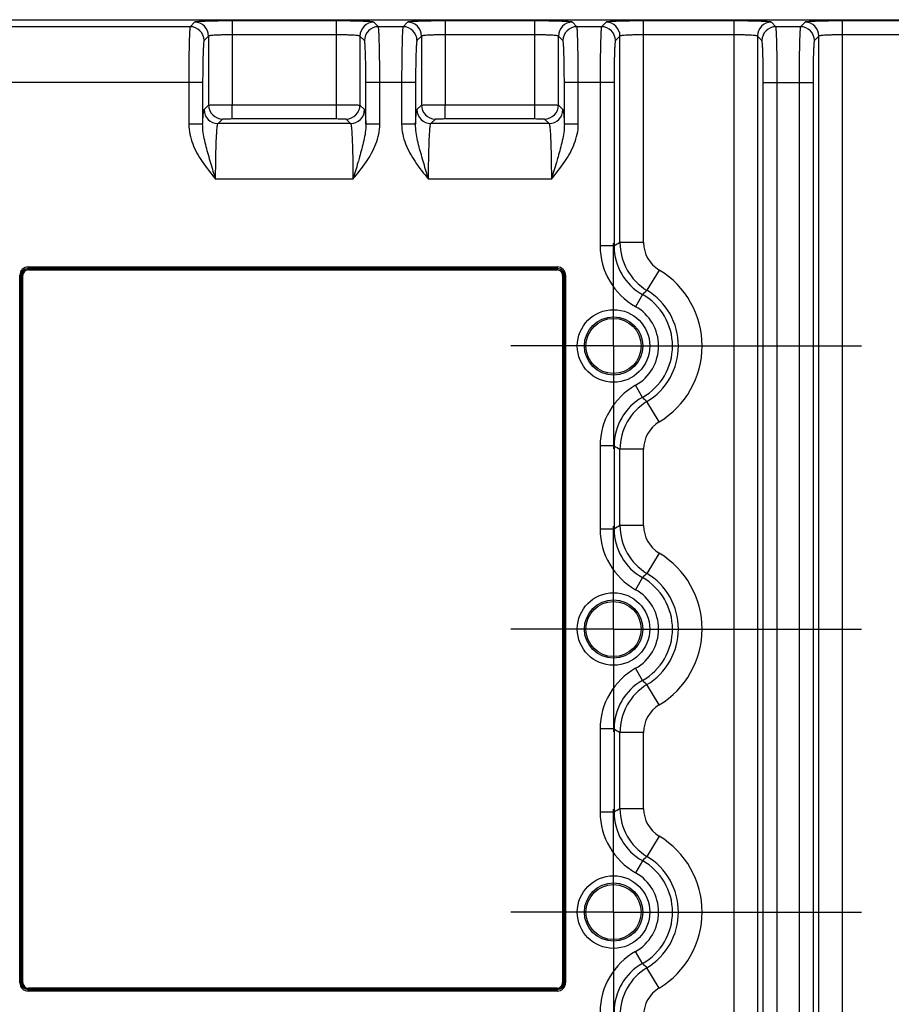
# Model space of a CAD drawing. Header units: inches. Extents: x 0 to 34, y 0 to 22.
# Tile 54 of 111: x 14.9 to 17.3, y 4.1 to 6.9. Entities that reach past the tile are written whole.
import ezdxf

# ---------------------------------------------------------------- set-up
doc = ezdxf.new("R2010")
doc.units = ezdxf.units.IN
doc.header["$LTSCALE"] = 1.87
doc.header["$MEASUREMENT"] = 0
doc.linetypes.add('CENTER', pattern=[0.6, 0.375, -0.075, 0.075, -0.075])
doc.layers.get('0').update_dxf_attribs({"linetype": 'CONTINUOUS'})
doc.layers.add('02___PRT_ALL_AXES', color=7, linetype='CONTINUOUS')
doc.layers.add('DIMENSIONS', color=7, linetype='CONTINUOUS')
doc.styles.get("Standard").update_dxf_attribs({"font": 'txt', "width": 0.8})
doc.dimstyles.new('DIMSTYLE_1', dxfattribs={"dimtxt": 0.125, "dimasz": 0.18, "dimexe": 0.125, "dimexo": 0.0625, "dimgap": 0.0625, "dimtad": 0, "dimtih": 1, "dimtoh": 1, "dimzin": 4, "dimdsep": 46, "dimtxsty": 'STANDARD', "dimblk": '_FILLED', "dimblk1": '_FILLED', "dimblk2": '_FILLED', "dimcen": 0.09, "dimadec": 0, "dimazin": 0, "dimtp": 0.01, "dimtm": 0.01, "dimtfac": 1, "dimtofl": 0, "dimtmove": 0, "dimatfit": 3, "dimldrblk": '_FILLED', "dimfxl": 1, "dimtolj": 1, "dimtzin": 4, "dimarcsym": 0})

# ---------------------------------------------------------------- blocks, each defined once
blk = doc.blocks.new('_FILLED')
at = {"color": 0, "linetype": 'BYBLOCK'}
blk.add_solid([(0, 0), (-1, 0.174), (-1, -0.174)], dxfattribs=at)
blk = doc.blocks.new('*D16')
at = {"layer": 'DIMENSIONS', "color": 2, "linetype": 'CONTINUOUS'}
for p, q in [((13.6487, 4.9202), (13.6487, 1.0342)), ((22.2897, 3.4467), (22.2897, 1.0342)), ((13.6487, 1.1592), (17.2942, 1.1592)), ((22.2897, 1.1592), (18.6442, 1.1592))]:
    blk.add_line(p, q, dxfattribs=at)
at = {"layer": 'DIMENSIONS', "color": 2, "linetype": 'CONTINUOUS', "xscale": 0.18, "yscale": 0.18, "zscale": 0.18, "rotation": 180}
blk.add_blockref('_FILLED', (13.6487, 1.1592), dxfattribs=at)
at = {"layer": 'DIMENSIONS', "color": 2, "linetype": 'CONTINUOUS', "xscale": 0.18, "yscale": 0.18, "zscale": 0.18}
blk.add_blockref('_FILLED', (22.2897, 1.1592), dxfattribs=at)
at = {"layer": 'DIMENSIONS', "color": 2, "linetype": 'CONTINUOUS', "insert": (17.9692, 1.2217), "char_height": 0.125, "width": 1.225, "attachment_point": 2, "line_spacing_factor": 0.9}
blk.add_mtext('8.64{\\Ftxt.shx;\\W1.000000;\\H0.125000; }[219.5]', dxfattribs=at)

msp = doc.modelspace()

# ---------------------------------------------------------------- linework, layer by layer
at = {"color": 7, "linetype": 'CONTINUOUS'}
for p, q in [((14.8066, 6.8658), (22.1795, 6.8658)), ((15.3631, 6.846), (14.8066, 6.846)), ((15.3758, 6.8587), (15.3631, 6.846)), ((15.482, 6.8623), (15.482, 6.6254)), ((15.7762, 6.8623), (15.482, 6.8623)), ((15.7762, 6.8623), (15.7762, 6.5861)), ((15.8952, 6.846), (15.8824, 6.8587)), ((15.9649, 6.846), (15.8952, 6.846)), ((15.9776, 6.8587), (15.9649, 6.846)), ((16.0839, 6.8623), (16.0838, 6.6254)), ((16.3372, 6.8623), (16.0839, 6.8623)), ((16.3372, 6.823), (16.3372, 6.8623)), ((16.4562, 6.846), (16.4434, 6.8587)), ((16.5259, 6.846), (16.4562, 6.846)), ((16.5386, 6.8587), (16.5259, 6.846)), ((16.6449, 6.2359), (16.6449, 6.8623)), ((16.8996, 6.8623), (16.6449, 6.8623)), ((16.8996, 6.8623), (16.8996, 3.4251)), ((17.0186, 6.846), (17.0059, 6.8587)), ((17.0883, 6.846), (17.0186, 6.846)), ((17.1011, 6.8587), (17.0883, 6.846)), ((17.2073, 3.4251), (17.2073, 6.8623)), ((17.9232, 6.8623), (17.2073, 6.8623)), ((15.4152, 6.8194), (15.4024, 6.8067)), ((15.4152, 6.8194), (15.4152, 6.6245)), ((15.7762, 6.823), (15.482, 6.823)), ((15.8431, 6.8194), (15.8431, 6.6245)), ((15.8558, 6.8067), (15.8431, 6.8194)), ((16.017, 6.8194), (16.0042, 6.8067)), ((16.017, 6.8194), (16.017, 6.6245)), ((16.3372, 6.823), (16.0838, 6.823)), ((16.3372, 6.6254), (16.3372, 6.823)), ((16.4041, 6.6245), (16.4041, 6.8194)), ((16.4168, 6.8067), (16.4041, 6.8194)), ((16.578, 6.8194), (16.5652, 6.8067)), ((16.578, 6.2359), (16.578, 6.8194)), ((16.8996, 6.823), (16.6449, 6.823)), ((16.9665, 6.8194), (16.9665, 3.468)), ((16.9792, 6.8067), (16.9665, 6.8194)), ((17.1404, 6.8194), (17.1277, 6.8067)), ((17.1404, 3.468), (17.1404, 6.8194)), ((17.9232, 6.823), (17.2073, 6.823)), ((15.3984, 6.6886), (14.8066, 6.6886)), ((15.3591, 6.6886), (15.3591, 6.5704)), ((15.3984, 6.6886), (15.3984, 6.5704)), ((15.8598, 6.5704), (15.8598, 6.6886)), ((16.0002, 6.6886), (15.8598, 6.6886)), ((15.8991, 6.5704), (15.8991, 6.6886)), ((15.9609, 6.6886), (15.9609, 6.5704)), ((16.0002, 6.6886), (16.0002, 6.5704)), ((16.4208, 6.5704), (16.4208, 6.6886)), ((16.5613, 6.6886), (16.4208, 6.6886)), ((16.4602, 6.5704), (16.4602, 6.6886)), ((16.5219, 6.6886), (16.5219, 6.2263)), ((16.5613, 6.6886), (16.5613, 6.2263)), ((16.9832, 3.5988), (16.9832, 6.6886)), ((16.9832, 6.6886), (17.1237, 6.6886)), ((17.0226, 3.5988), (17.0226, 6.6886)), ((17.0843, 6.6886), (17.0843, 3.5988)), ((17.1237, 6.6886), (17.1237, 3.5988)), ((15.4024, 6.6117), (15.4152, 6.6245)), ((15.482, 6.5861), (15.482, 6.6254)), ((15.482, 6.6254), (15.7762, 6.6254)), ((15.8431, 6.6245), (15.8558, 6.6117)), ((16.0042, 6.6117), (16.017, 6.6245)), ((16.0838, 6.6254), (16.3372, 6.6254)), ((16.0839, 6.5861), (16.0839, 6.6254)), ((16.3372, 6.5861), (16.3372, 6.6254)), ((16.4041, 6.6245), (16.4168, 6.6117)), ((15.3984, 6.5704), (15.3591, 6.5704)), ((15.4418, 6.5724), (15.4545, 6.5851)), ((15.8165, 6.5724), (15.4418, 6.5724)), ((15.482, 6.5861), (15.7762, 6.5861)), ((15.8037, 6.5851), (15.8165, 6.5724)), ((15.8991, 6.5704), (15.8598, 6.5704)), ((16.0002, 6.5704), (15.9609, 6.5704)), ((16.0436, 6.5724), (16.0563, 6.5851)), ((16.3775, 6.5724), (16.0436, 6.5724)), ((16.0839, 6.5861), (16.3372, 6.5861)), ((16.3647, 6.5851), (16.3775, 6.5724)), ((16.4602, 6.5704), (16.4208, 6.5704)), ((15.8231, 6.415), (15.4351, 6.415)), ((16.3841, 6.415), (16.0369, 6.415)), ((16.6449, 6.2359), (16.578, 6.2359)), ((16.5613, 6.2263), (16.5219, 6.2263)), ((14.9052, 6.1631), (14.9052, 6.167)), ((14.9052, 6.167), (16.4008, 6.167)), ((14.9052, 6.1631), (14.9058, 6.1625)), ((14.9052, 6.1631), (16.4008, 6.1631)), ((14.9058, 6.1586), (14.9058, 6.1625)), ((14.9058, 6.1625), (16.4002, 6.1625)), ((14.9058, 6.1586), (16.4002, 6.1586)), ((16.4008, 6.1631), (16.4002, 6.1625)), ((16.4002, 6.1625), (16.4002, 6.1586)), ((16.4008, 6.167), (16.4008, 6.1631)), ((16.6888, 6.1583), (16.6544, 6.101)), ((14.8817, 4.144), (14.8817, 6.1435)), ((14.8817, 6.1435), (14.8856, 6.1435)), ((14.8856, 4.144), (14.8856, 6.1435)), ((14.8856, 6.1435), (14.8862, 6.1429)), ((14.8862, 4.1445), (14.8862, 6.1429)), ((14.8862, 6.1429), (14.8901, 6.1429)), ((14.8901, 4.1445), (14.8901, 6.1429)), ((16.4159, 6.1429), (16.4159, 4.1445)), ((16.4159, 6.1429), (16.4198, 6.1429)), ((16.4204, 6.1435), (16.4198, 6.1429)), ((16.4198, 6.1429), (16.4198, 4.1445)), ((16.4204, 6.1435), (16.4204, 4.144)), ((16.4204, 6.1435), (16.4243, 6.1435)), ((16.4243, 6.1435), (16.4243, 4.144)), ((16.6416, 6.089), (16.6223, 6.0547)), ((16.6416, 5.7984), (16.6223, 5.8327)), ((16.6888, 5.7291), (16.6544, 5.7865)), ((16.5219, 5.6612), (16.5219, 5.4263)), ((16.5613, 5.6612), (16.5219, 5.6612)), ((16.5613, 5.6612), (16.5613, 5.4263)), ((16.578, 5.4359), (16.578, 5.6516)), ((16.6449, 5.6516), (16.578, 5.6516)), ((16.6449, 5.4359), (16.6449, 5.6516)), ((16.6449, 5.4359), (16.578, 5.4359)), ((16.5613, 5.4263), (16.5219, 5.4263)), ((16.6888, 5.3583), (16.6544, 5.301)), ((16.6416, 5.289), (16.6223, 5.2547)), ((16.6416, 4.9984), (16.6223, 5.0327)), ((16.6888, 4.9291), (16.6544, 4.9865)), ((16.5219, 4.8612), (16.5219, 4.6263)), ((16.5613, 4.8612), (16.5219, 4.8612)), ((16.5613, 4.8612), (16.5613, 4.6263)), ((16.578, 4.6359), (16.578, 4.8516)), ((16.6449, 4.8516), (16.578, 4.8516)), ((16.6449, 4.6359), (16.6449, 4.8516)), ((16.5613, 4.6263), (16.5219, 4.6263)), ((16.6449, 4.6359), (16.578, 4.6359)), ((16.6888, 4.5583), (16.6544, 4.501)), ((16.6416, 4.489), (16.6223, 4.4547)), ((16.6416, 4.1984), (16.6223, 4.2327)), ((16.6888, 4.1291), (16.6544, 4.1865)), ((14.8856, 4.144), (14.8817, 4.144)), ((14.8856, 4.144), (14.8862, 4.1445)), ((14.8901, 4.1445), (14.8862, 4.1445)), ((14.9052, 4.1243), (14.9058, 4.1249)), ((14.9052, 4.1204), (14.9052, 4.1243)), ((16.4008, 4.1243), (14.9052, 4.1243)), ((16.4008, 4.1204), (14.9052, 4.1204)), ((14.9058, 4.1249), (14.9058, 4.1288)), ((16.4002, 4.1288), (14.9058, 4.1288)), ((16.4002, 4.1249), (14.9058, 4.1249)), ((16.4002, 4.1288), (16.4002, 4.1249)), ((16.4008, 4.1243), (16.4002, 4.1249)), ((16.4008, 4.1243), (16.4008, 4.1204)), ((16.4198, 4.1445), (16.4159, 4.1445)), ((16.4204, 4.144), (16.4198, 4.1445)), ((16.4243, 4.144), (16.4204, 4.144))]:
    msp.add_line(p, q, dxfattribs=at)
for centre, radius in [((16.5599, 5.9437), 0.1025), ((16.5599, 5.9437), 0.0824), ((16.5599, 5.9437), 0.0779), ((16.5599, 5.1437), 0.1025), ((16.5599, 5.1437), 0.0824), ((16.5599, 5.1437), 0.0779), ((16.5599, 4.3437), 0.1025), ((16.5599, 4.3437), 0.0824), ((16.5599, 4.3437), 0.0779)]:
    msp.add_circle(centre, radius, dxfattribs=at)
for centre, radius, start, end in [((15.363, 6.8066), 0.0394, 0.0842, 89.9158), ((15.3757, 6.8193), 0.0394, 0.0842, 89.9158), ((15.8825, 6.8193), 0.0394, 90.0842, 179.9158), ((15.8952, 6.8066), 0.0394, 90.0842, 179.9158), ((15.9648, 6.8066), 0.0394, 0.0842, 89.9158), ((15.9776, 6.8193), 0.0394, 0.0842, 89.9158), ((16.4435, 6.8193), 0.0394, 90.0842, 179.9158), ((16.4562, 6.8066), 0.0394, 90.0842, 179.9158), ((16.5258, 6.8066), 0.0394, 0.0842, 89.9158), ((16.5386, 6.8193), 0.0394, 0.0842, 89.9158), ((17.0059, 6.8193), 0.0394, 90.0842, 179.9158), ((17.0187, 6.8066), 0.0394, 90.0842, 179.9158), ((17.0883, 6.8066), 0.0394, 0.0842, 89.9158), ((17.101, 6.8193), 0.0394, 0.0842, 89.9158), ((15.4546, 6.6245), 0.0394, 180.0842, 269.9158), ((15.8037, 6.6245), 0.0394, 270.0842, 359.9158), ((16.0564, 6.6245), 0.0394, 180.0842, 269.9158), ((16.3647, 6.6245), 0.0394, 270.0842, 359.9158), ((15.4418, 6.6118), 0.0394, 180.0842, 269.9158), ((15.8164, 6.6118), 0.0394, 270.0842, 359.9158), ((16.0436, 6.6118), 0.0394, 180.0842, 269.9158), ((16.3774, 6.6118), 0.0394, 270.0842, 359.9158), ((17.2343, 5.0761), 1.3326, 119.5031, 120.3327), ((16.7355, 6.2359), 0.1575, 180.0183, 238.9983), ((16.7354, 6.2359), 0.0905, 180, 239.0165), ((16.7187, 6.2263), 0.1967, 179.9997, 240.6762), ((16.7186, 6.2262), 0.1573, 179.9871, 240.6921), ((14.9058, 6.1429), 0.0196, 90.0329, 179.9671), ((16.4002, 6.1429), 0.0196, 0.0329, 89.9671), ((16.5599, 5.9437), 0.2503, 300.9834, 59.0166), ((17.0177, 5.6986), 0.5421, 132.0884, 133.9348), ((16.5599, 5.9437), 0.1834, 300.9834, 59.0166), ((16.5599, 5.9437), 0.1667, 299.3272, 60.6726), ((16.5599, 5.9437), 0.1273, 299.3242, 60.6758), ((16.7187, 5.6612), 0.1967, 119.3238, 180.0003), ((16.7186, 5.6612), 0.1573, 119.3081, 180.0129), ((17.0177, 6.1888), 0.5421, 226.067, 227.9135), ((16.7355, 5.6515), 0.1575, 121.0017, 179.9817), ((16.7354, 5.6516), 0.0905, 120.9835, 180), ((17.2343, 6.8114), 1.3326, 239.6673, 240.4969), ((17.2343, 4.2761), 1.3326, 119.5031, 120.3327), ((16.7355, 5.4359), 0.1575, 180.0183, 238.9983), ((16.7354, 5.4359), 0.0905, 180, 239.0165), ((16.7187, 5.4263), 0.1967, 179.9997, 240.6762), ((16.7186, 5.4262), 0.1573, 179.9871, 240.6921), ((16.5599, 5.1437), 0.2503, 300.9834, 59.0166), ((17.0177, 4.8986), 0.5421, 132.0883, 133.9347), ((16.5599, 5.1437), 0.1667, 299.3272, 60.6726), ((16.5599, 5.1437), 0.1834, 300.9834, 59.0166), ((16.5599, 5.1437), 0.1273, 299.3242, 60.6758), ((16.7187, 4.8612), 0.1967, 119.3238, 180.0003), ((16.7186, 4.8612), 0.1573, 119.3081, 180.0129), ((16.7355, 4.8515), 0.1575, 121.0017, 179.9817), ((17.0177, 5.3888), 0.5421, 226.0669, 227.9133), ((16.7354, 4.8516), 0.0905, 120.9835, 180), ((17.2343, 6.0114), 1.3326, 239.6673, 240.4969), ((16.7187, 4.6263), 0.1967, 179.9997, 240.6762), ((17.2343, 3.4761), 1.3326, 119.5031, 120.3327), ((16.7186, 4.6262), 0.1573, 179.9871, 240.6921), ((16.7355, 4.6359), 0.1575, 180.0183, 238.9983), ((16.7354, 4.6359), 0.0905, 180, 239.0165), ((16.5599, 4.3437), 0.2503, 300.9834, 59.0166), ((17.0177, 4.0986), 0.5421, 132.0883, 133.9347), ((16.5599, 4.3437), 0.1667, 299.3272, 60.6726), ((16.5599, 4.3437), 0.1834, 300.9834, 59.0166), ((16.5599, 4.3437), 0.1273, 299.3242, 60.6758), ((16.7187, 4.0612), 0.1967, 119.3238, 180.0003), ((16.7186, 4.0612), 0.1573, 119.3081, 180.0129), ((16.7355, 4.0515), 0.1575, 121.0017, 179.9817), ((17.0177, 4.5888), 0.5421, 226.0669, 227.9133), ((14.9058, 4.1445), 0.0196, 180.0329, 269.9671), ((16.4002, 4.1445), 0.0196, 270.0329, 359.9671), ((16.7354, 4.0516), 0.0905, 120.9835, 180)]:
    msp.add_arc(centre, radius, start, end, dxfattribs=at)
for points, knots in [([(15.3631, 6.846), (15.3628, 6.8457), (15.3626, 6.8443), (15.3622, 6.8416), (15.3619, 6.8375), (15.3615, 6.8321), (15.3611, 6.8253), (15.3607, 6.8138), (15.3602, 6.7967), (15.3597, 6.7733), (15.3593, 6.7469), (15.3591, 6.7183), (15.3591, 6.6986), (15.3591, 6.6886)], [0, 0, 0, 0, 0.008329, 0.025568, 0.051713, 0.086547, 0.129768, 0.180991, 0.305481, 0.455478, 0.625459, 0.809245, 1, 1, 1, 1]), ([(15.482, 6.8623), (15.4688, 6.8623), (15.4495, 6.8622), (15.4248, 6.8618), (15.4091, 6.8613), (15.396, 6.8608), (15.387, 6.8603), (15.3815, 6.8598), (15.3788, 6.8595), (15.377, 6.8592), (15.376, 6.859), (15.3758, 6.8587)], [0, 0, 0, 0, 0.374316, 0.544169, 0.694089, 0.818514, 0.91294, 0.94782, 0.974034, 0.991401, 1, 1, 1, 1]), ([(15.8824, 6.8587), (15.8822, 6.859), (15.8812, 6.8592), (15.8795, 6.8595), (15.8767, 6.8598), (15.8712, 6.8603), (15.8622, 6.8608), (15.8491, 6.8613), (15.8334, 6.8618), (15.8088, 6.8622), (15.7895, 6.8623), (15.7762, 6.8623)], [0, 0, 0, 0, 0.0086, 0.025967, 0.05218, 0.08706, 0.181487, 0.305911, 0.455829, 0.625681, 1, 1, 1, 1]), ([(15.8991, 6.6886), (15.8991, 6.6986), (15.8991, 6.7183), (15.8989, 6.7469), (15.8985, 6.7733), (15.898, 6.7967), (15.8975, 6.8138), (15.8971, 6.8253), (15.8967, 6.8321), (15.8964, 6.8375), (15.896, 6.8416), (15.8956, 6.8443), (15.8954, 6.8457), (15.8952, 6.846)], [0, 0, 0, 0, 0.190755, 0.374541, 0.544522, 0.694519, 0.819009, 0.870232, 0.913453, 0.948287, 0.974432, 0.991671, 1, 1, 1, 1]), ([(15.9649, 6.846), (15.9646, 6.8457), (15.9644, 6.8443), (15.964, 6.8416), (15.9637, 6.8375), (15.9633, 6.8321), (15.963, 6.8253), (15.9625, 6.8138), (15.962, 6.7967), (15.9615, 6.7733), (15.9612, 6.7469), (15.9609, 6.7183), (15.9609, 6.6986), (15.9609, 6.6886)], [0, 0, 0, 0, 0.008329, 0.025568, 0.051713, 0.086547, 0.129768, 0.180991, 0.305481, 0.455478, 0.625459, 0.809245, 1, 1, 1, 1]), ([(16.0839, 6.8623), (16.0706, 6.8623), (16.0513, 6.8622), (16.0267, 6.8618), (16.0109, 6.8613), (15.9978, 6.8608), (15.9888, 6.8603), (15.9834, 6.8598), (15.9806, 6.8595), (15.9788, 6.8592), (15.9778, 6.859), (15.9776, 6.8587)], [0, 0, 0, 0, 0.374316, 0.544169, 0.694089, 0.818514, 0.91294, 0.94782, 0.974034, 0.991401, 1, 1, 1, 1]), ([(16.4434, 6.8587), (16.4432, 6.859), (16.4423, 6.8592), (16.4405, 6.8595), (16.4377, 6.8598), (16.4322, 6.8603), (16.4232, 6.8608), (16.4102, 6.8613), (16.3944, 6.8618), (16.3698, 6.8622), (16.3505, 6.8623), (16.3372, 6.8623)], [0, 0, 0, 0, 0.008599, 0.025967, 0.05218, 0.08706, 0.181486, 0.305912, 0.455831, 0.625684, 1, 1, 1, 1]), ([(16.4602, 6.6886), (16.4602, 6.6986), (16.4601, 6.7183), (16.4599, 6.7469), (16.4595, 6.7733), (16.4591, 6.7967), (16.4586, 6.8138), (16.4581, 6.8253), (16.4578, 6.8321), (16.4574, 6.8375), (16.4571, 6.8416), (16.4566, 6.8443), (16.4564, 6.8457), (16.4562, 6.846)], [0, 0, 0, 0, 0.190755, 0.374541, 0.544522, 0.694519, 0.819009, 0.870232, 0.913453, 0.948287, 0.974432, 0.991671, 1, 1, 1, 1]), ([(16.5259, 6.846), (16.5256, 6.8457), (16.5254, 6.8443), (16.525, 6.8416), (16.5247, 6.8375), (16.5243, 6.8321), (16.524, 6.8253), (16.5235, 6.8138), (16.523, 6.7967), (16.5225, 6.7733), (16.5222, 6.7469), (16.522, 6.7183), (16.5219, 6.6986), (16.5219, 6.6886)], [0, 0, 0, 0, 0.008329, 0.025568, 0.051713, 0.086547, 0.129768, 0.180991, 0.305481, 0.455478, 0.625459, 0.809245, 1, 1, 1, 1]), ([(16.6449, 6.8623), (16.6316, 6.8623), (16.6123, 6.8622), (16.5877, 6.8618), (16.5719, 6.8613), (16.5589, 6.8608), (16.5499, 6.8603), (16.5444, 6.8598), (16.5416, 6.8595), (16.5398, 6.8592), (16.5389, 6.859), (16.5386, 6.8587)], [0, 0, 0, 0, 0.374319, 0.544171, 0.69409, 0.818514, 0.91294, 0.94782, 0.974033, 0.9914, 1, 1, 1, 1]), ([(17.0059, 6.8587), (17.0056, 6.859), (17.0047, 6.8592), (17.0029, 6.8595), (17.0001, 6.8598), (16.9946, 6.8603), (16.9856, 6.8608), (16.9726, 6.8613), (16.9568, 6.8618), (16.9322, 6.8622), (16.9129, 6.8623), (16.8996, 6.8623)], [0, 0, 0, 0, 0.0086, 0.025967, 0.05218, 0.08706, 0.181487, 0.305911, 0.455829, 0.625681, 1, 1, 1, 1]), ([(17.0226, 6.6886), (17.0226, 6.6986), (17.0225, 6.7183), (17.0223, 6.7469), (17.022, 6.7733), (17.0215, 6.7967), (17.021, 6.8138), (17.0205, 6.8253), (17.0202, 6.8321), (17.0198, 6.8375), (17.0195, 6.8416), (17.0191, 6.8443), (17.0189, 6.8457), (17.0186, 6.846)], [0, 0, 0, 0, 0.190755, 0.374541, 0.544522, 0.694519, 0.819009, 0.870232, 0.913453, 0.948287, 0.974432, 0.991671, 1, 1, 1, 1]), ([(17.0883, 6.846), (17.088, 6.8457), (17.0878, 6.8443), (17.0874, 6.8416), (17.0871, 6.8375), (17.0867, 6.8321), (17.0864, 6.8253), (17.0859, 6.8138), (17.0854, 6.7967), (17.0849, 6.7733), (17.0846, 6.7469), (17.0844, 6.7183), (17.0843, 6.6986), (17.0843, 6.6886)], [0, 0, 0, 0, 0.008329, 0.025568, 0.051713, 0.086547, 0.129768, 0.180991, 0.305481, 0.455478, 0.625459, 0.809245, 1, 1, 1, 1]), ([(17.2073, 6.8623), (17.194, 6.8623), (17.1747, 6.8622), (17.1501, 6.8618), (17.1343, 6.8613), (17.1213, 6.8608), (17.1123, 6.8603), (17.1068, 6.8598), (17.104, 6.8595), (17.1022, 6.8592), (17.1013, 6.859), (17.1011, 6.8587)], [0, 0, 0, 0, 0.374319, 0.544171, 0.69409, 0.818514, 0.91294, 0.94782, 0.974033, 0.9914, 1, 1, 1, 1]), ([(15.482, 6.823), (15.4737, 6.823), (15.4615, 6.8229), (15.446, 6.8224), (15.4361, 6.822), (15.4279, 6.8215), (15.4215, 6.821), (15.4178, 6.8202), (15.4155, 6.8199), (15.4152, 6.8194)], [0, 0, 0, 0, 0.373637, 0.543175, 0.692829, 0.8171, 0.911539, 0.972949, 1, 1, 1, 1]), ([(15.8431, 6.8194), (15.8428, 6.8199), (15.8405, 6.8202), (15.8367, 6.821), (15.8303, 6.8215), (15.8221, 6.822), (15.8122, 6.8224), (15.7967, 6.8229), (15.7846, 6.823), (15.7762, 6.823)], [0, 0, 0, 0, 0.027028, 0.088415, 0.182845, 0.307114, 0.456775, 0.626326, 1, 1, 1, 1]), ([(16.0838, 6.823), (16.0755, 6.823), (16.0633, 6.8229), (16.0478, 6.8224), (16.0379, 6.822), (16.0297, 6.8215), (16.0233, 6.821), (16.0196, 6.8202), (16.0173, 6.8199), (16.017, 6.8194)], [0, 0, 0, 0, 0.373637, 0.543175, 0.692829, 0.8171, 0.911539, 0.972949, 1, 1, 1, 1]), ([(16.4041, 6.8194), (16.4038, 6.8199), (16.4015, 6.8202), (16.3977, 6.821), (16.3913, 6.8215), (16.3832, 6.822), (16.3732, 6.8224), (16.3577, 6.8229), (16.3456, 6.823), (16.3372, 6.823)], [0, 0, 0, 0, 0.027051, 0.088461, 0.1829, 0.307171, 0.456826, 0.626364, 1, 1, 1, 1]), ([(16.6449, 6.823), (16.6365, 6.823), (16.6243, 6.8229), (16.6089, 6.8224), (16.5989, 6.822), (16.5907, 6.8215), (16.5844, 6.821), (16.5806, 6.8202), (16.5783, 6.8199), (16.578, 6.8194)], [0, 0, 0, 0, 0.373675, 0.543226, 0.692887, 0.817155, 0.911585, 0.972972, 1, 1, 1, 1]), ([(16.9665, 6.8194), (16.9662, 6.8199), (16.9639, 6.8202), (16.9601, 6.821), (16.9537, 6.8215), (16.9456, 6.822), (16.9356, 6.8224), (16.9202, 6.8229), (16.908, 6.823), (16.8996, 6.823)], [0, 0, 0, 0, 0.027028, 0.088415, 0.182845, 0.307114, 0.456775, 0.626326, 1, 1, 1, 1]), ([(17.2073, 6.823), (17.1989, 6.823), (17.1868, 6.8229), (17.1713, 6.8224), (17.1613, 6.822), (17.1532, 6.8215), (17.1468, 6.821), (17.143, 6.8202), (17.1407, 6.8199), (17.1404, 6.8194)], [0, 0, 0, 0, 0.373675, 0.543226, 0.692887, 0.817155, 0.911585, 0.972972, 1, 1, 1, 1]), ([(15.4024, 6.8067), (15.4022, 6.8064), (15.4019, 6.8053), (15.4015, 6.8034), (15.4012, 6.8003), (15.4007, 6.7942), (15.4001, 6.7842), (15.3995, 6.7697), (15.399, 6.7522), (15.3986, 6.7248), (15.3984, 6.7034), (15.3984, 6.6886)], [0, 0, 0, 0, 0.008608, 0.025967, 0.052177, 0.087043, 0.181476, 0.305904, 0.455816, 0.625694, 1, 1, 1, 1]), ([(15.8598, 6.6886), (15.8598, 6.7034), (15.8597, 6.7248), (15.8592, 6.7522), (15.8587, 6.7697), (15.8581, 6.7842), (15.8576, 6.7942), (15.857, 6.8003), (15.8567, 6.8034), (15.8563, 6.8053), (15.8561, 6.8064), (15.8558, 6.8067)], [0, 0, 0, 0, 0.374306, 0.544184, 0.694096, 0.818524, 0.912957, 0.947823, 0.974033, 0.991392, 1, 1, 1, 1]), ([(16.0042, 6.8067), (16.004, 6.8064), (16.0037, 6.8053), (16.0034, 6.8034), (16.003, 6.8003), (16.0025, 6.7942), (16.0019, 6.7842), (16.0013, 6.7697), (16.0009, 6.7522), (16.0004, 6.7248), (16.0002, 6.7034), (16.0002, 6.6886)], [0, 0, 0, 0, 0.008608, 0.025967, 0.052177, 0.087043, 0.181476, 0.305904, 0.455816, 0.625694, 1, 1, 1, 1]), ([(16.4208, 6.6886), (16.4208, 6.7034), (16.4207, 6.7248), (16.4202, 6.7522), (16.4197, 6.7697), (16.4192, 6.7842), (16.4186, 6.7942), (16.4181, 6.8003), (16.4177, 6.8034), (16.4173, 6.8053), (16.4171, 6.8064), (16.4168, 6.8067)], [0, 0, 0, 0, 0.374306, 0.544184, 0.694096, 0.818524, 0.912957, 0.947823, 0.974033, 0.991392, 1, 1, 1, 1]), ([(16.5652, 6.8067), (16.565, 6.8064), (16.5648, 6.8053), (16.5644, 6.8034), (16.564, 6.8003), (16.5635, 6.7942), (16.5629, 6.7842), (16.5624, 6.7697), (16.5619, 6.7522), (16.5614, 6.7248), (16.5613, 6.7034), (16.5613, 6.6886)], [0, 0, 0, 0, 0.008608, 0.025967, 0.052177, 0.087043, 0.181476, 0.305904, 0.455816, 0.625694, 1, 1, 1, 1]), ([(16.9832, 6.6886), (16.9832, 6.7034), (16.9831, 6.7248), (16.9826, 6.7522), (16.9821, 6.7697), (16.9816, 6.7842), (16.981, 6.7942), (16.9805, 6.8003), (16.9801, 6.8034), (16.9797, 6.8053), (16.9795, 6.8064), (16.9792, 6.8067)], [0, 0, 0, 0, 0.374306, 0.544184, 0.694096, 0.818524, 0.912957, 0.947823, 0.974033, 0.991392, 1, 1, 1, 1]), ([(17.1277, 6.8067), (17.1274, 6.8064), (17.1272, 6.8053), (17.1268, 6.8034), (17.1264, 6.8003), (17.1259, 6.7942), (17.1253, 6.7842), (17.1248, 6.7697), (17.1243, 6.7522), (17.1238, 6.7248), (17.1237, 6.7034), (17.1237, 6.6886)], [0, 0, 0, 0, 0.008608, 0.025967, 0.052177, 0.087043, 0.181476, 0.305904, 0.455816, 0.625694, 1, 1, 1, 1]), ([(15.4152, 6.6245), (15.4157, 6.6247), (15.4177, 6.6246), (15.4216, 6.6249), (15.4279, 6.625), (15.4361, 6.6252), (15.446, 6.6252), (15.4615, 6.6254), (15.4737, 6.6254), (15.482, 6.6254)], [0, 0, 0, 0, 0.025187, 0.08608, 0.180515, 0.305085, 0.455119, 0.625187, 1, 1, 1, 1]), ([(15.7762, 6.6254), (15.7845, 6.6254), (15.7967, 6.6254), (15.8122, 6.6252), (15.8221, 6.6252), (15.8303, 6.625), (15.8366, 6.6249), (15.8406, 6.6246), (15.8426, 6.6247), (15.8431, 6.6245)], [0, 0, 0, 0, 0.374728, 0.544773, 0.694801, 0.819375, 0.91383, 0.974777, 1, 1, 1, 1]), ([(16.017, 6.6245), (16.0175, 6.6247), (16.0195, 6.6246), (16.0234, 6.6249), (16.0297, 6.625), (16.0379, 6.6252), (16.0478, 6.6252), (16.0633, 6.6254), (16.0755, 6.6254), (16.0838, 6.6254)], [0, 0, 0, 0, 0.025187, 0.08608, 0.180515, 0.305085, 0.455119, 0.625187, 1, 1, 1, 1]), ([(16.3372, 6.6254), (16.3456, 6.6254), (16.3577, 6.6254), (16.3732, 6.6252), (16.3831, 6.6252), (16.3914, 6.625), (16.3976, 6.6249), (16.4016, 6.6246), (16.4036, 6.6247), (16.4041, 6.6245)], [0, 0, 0, 0, 0.374813, 0.544881, 0.694915, 0.819485, 0.91392, 0.974813, 1, 1, 1, 1]), ([(15.3984, 6.5704), (15.3987, 6.576), (15.3992, 6.5859), (15.4, 6.5974), (15.4007, 6.6043), (15.4012, 6.6079), (15.4017, 6.6102), (15.4021, 6.6114), (15.4024, 6.6117)], [0, 0, 0, 0, 0.40714, 0.713657, 0.826756, 0.912173, 0.969716, 1, 1, 1, 1]), ([(15.8558, 6.6117), (15.8561, 6.6114), (15.8565, 6.6102), (15.857, 6.6079), (15.8575, 6.6043), (15.8582, 6.5974), (15.859, 6.5859), (15.8595, 6.576), (15.8598, 6.5704)], [0, 0, 0, 0, 0.030269, 0.087813, 0.173263, 0.286401, 0.592933, 1, 1, 1, 1]), ([(16.0002, 6.5704), (16.0005, 6.576), (16.001, 6.5859), (16.0018, 6.5974), (16.0026, 6.6043), (16.003, 6.6079), (16.0036, 6.6102), (16.0039, 6.6114), (16.0042, 6.6117)], [0, 0, 0, 0, 0.40714, 0.713657, 0.826756, 0.912173, 0.969716, 1, 1, 1, 1]), ([(16.4168, 6.6117), (16.4171, 6.6114), (16.4175, 6.6102), (16.418, 6.6079), (16.4185, 6.6043), (16.4192, 6.5974), (16.4201, 6.5859), (16.4206, 6.576), (16.4208, 6.5704)], [0, 0, 0, 0, 0.030269, 0.087813, 0.173264, 0.286401, 0.592934, 1, 1, 1, 1]), ([(15.3591, 6.5704), (15.3591, 6.5515), (15.3677, 6.5136), (15.3865, 6.4805), (15.3971, 6.4648)], [0, 0, 0, 0, 0.499385, 1, 1, 1, 1]), ([(15.4164, 6.4778), (15.412, 6.4931), (15.4036, 6.5234), (15.3982, 6.5548), (15.3984, 6.5704)], [0, 0, 0, 0, 0.505224, 1, 1, 1, 1]), ([(15.4351, 6.415), (15.4351, 6.425), (15.4352, 6.4447), (15.4356, 6.4733), (15.4362, 6.4998), (15.4369, 6.5231), (15.4379, 6.5424), (15.4388, 6.5558), (15.4397, 6.5639), (15.4403, 6.568), (15.4409, 6.5707), (15.4414, 6.5721), (15.4418, 6.5724)], [0, 0, 0, 0, 0.190565, 0.374167, 0.54388, 0.693638, 0.817961, 0.912364, 0.94726, 0.973537, 0.991045, 1, 1, 1, 1]), ([(15.4545, 6.5851), (15.4547, 6.5853), (15.4556, 6.5853), (15.4571, 6.5856), (15.4598, 6.5856), (15.4647, 6.5859), (15.4722, 6.586), (15.4786, 6.5861), (15.482, 6.5861)], [0, 0, 0, 0, 0.02585, 0.086937, 0.181388, 0.305864, 0.625611, 1, 1, 1, 1]), ([(15.7762, 6.5861), (15.7796, 6.5861), (15.786, 6.586), (15.7935, 6.5859), (15.7985, 6.5856), (15.8011, 6.5856), (15.8027, 6.5853), (15.8036, 6.5853), (15.8037, 6.5851)], [0, 0, 0, 0, 0.374372, 0.69413, 0.818612, 0.91306, 0.974164, 1, 1, 1, 1]), ([(15.8165, 6.5724), (15.8168, 6.5721), (15.8173, 6.5707), (15.8179, 6.568), (15.8185, 6.5639), (15.8194, 6.5558), (15.8203, 6.5425), (15.8213, 6.5231), (15.8221, 6.4998), (15.8227, 6.4733), (15.823, 6.4447), (15.8231, 6.425), (15.8231, 6.415)], [0, 0, 0, 0, 0.008949, 0.02645, 0.052719, 0.087598, 0.181978, 0.306279, 0.456041, 0.625793, 0.809438, 1, 1, 1, 1]), ([(15.8598, 6.5704), (15.86, 6.5548), (15.8546, 6.5234), (15.8462, 6.4931), (15.8418, 6.4778)], [0, 0, 0, 0, 0.494729, 1, 1, 1, 1]), ([(15.8611, 6.4648), (15.8717, 6.4805), (15.8905, 6.5136), (15.8991, 6.5515), (15.8991, 6.5704)], [0, 0, 0, 0, 0.500826, 1, 1, 1, 1]), ([(15.9609, 6.5704), (15.9609, 6.5515), (15.9695, 6.5136), (15.9883, 6.4805), (15.9989, 6.4648)], [0, 0, 0, 0, 0.499385, 1, 1, 1, 1]), ([(16.0182, 6.4778), (16.0138, 6.4931), (16.0054, 6.5234), (16.0001, 6.5548), (16.0002, 6.5704)], [0, 0, 0, 0, 0.505224, 1, 1, 1, 1]), ([(16.0369, 6.415), (16.0369, 6.425), (16.037, 6.4447), (16.0374, 6.4733), (16.038, 6.4998), (16.0388, 6.5231), (16.0397, 6.5424), (16.0407, 6.5558), (16.0415, 6.5639), (16.0421, 6.568), (16.0428, 6.5707), (16.0432, 6.5721), (16.0436, 6.5724)], [0, 0, 0, 0, 0.190565, 0.374167, 0.54388, 0.693638, 0.817961, 0.912364, 0.94726, 0.973537, 0.991045, 1, 1, 1, 1]), ([(16.0563, 6.5851), (16.0565, 6.5853), (16.0574, 6.5853), (16.059, 6.5856), (16.0616, 6.5856), (16.0665, 6.5859), (16.074, 6.586), (16.0804, 6.5861), (16.0839, 6.5861)], [0, 0, 0, 0, 0.02585, 0.086937, 0.181388, 0.305864, 0.625611, 1, 1, 1, 1]), ([(16.3372, 6.5861), (16.3406, 6.5861), (16.347, 6.586), (16.3546, 6.5859), (16.3595, 6.5856), (16.3621, 6.5856), (16.3637, 6.5853), (16.3646, 6.5853), (16.3647, 6.5851)], [0, 0, 0, 0, 0.374389, 0.694136, 0.818612, 0.913063, 0.97415, 1, 1, 1, 1]), ([(16.3775, 6.5724), (16.3779, 6.5721), (16.3783, 6.5707), (16.3789, 6.568), (16.3795, 6.5639), (16.3804, 6.5558), (16.3814, 6.5425), (16.3823, 6.5231), (16.3831, 6.4998), (16.3837, 6.4733), (16.384, 6.4447), (16.3841, 6.425), (16.3841, 6.415)], [0, 0, 0, 0, 0.008949, 0.02645, 0.052719, 0.087598, 0.181978, 0.306279, 0.456042, 0.625794, 0.809438, 1, 1, 1, 1]), ([(16.4208, 6.5704), (16.421, 6.5548), (16.4157, 6.5234), (16.4073, 6.4931), (16.4029, 6.4778)], [0, 0, 0, 0, 0.494729, 1, 1, 1, 1]), ([(16.4221, 6.4648), (16.4327, 6.4805), (16.4515, 6.5136), (16.4602, 6.5515), (16.4602, 6.5704)], [0, 0, 0, 0, 0.500826, 1, 1, 1, 1]), ([(15.4351, 6.415), (15.4335, 6.4203), (15.4271, 6.4412), (15.4209, 6.4621), (15.4164, 6.4778)], [0, 0, 0, 0, 0.252051, 1, 1, 1, 1]), ([(15.8418, 6.4778), (15.8404, 6.4726), (15.8343, 6.4516), (15.8279, 6.4307), (15.8231, 6.415)], [0, 0, 0, 0, 0.247225, 1, 1, 1, 1]), ([(16.0369, 6.415), (16.0353, 6.4203), (16.0289, 6.4412), (16.0227, 6.4621), (16.0182, 6.4778)], [0, 0, 0, 0, 0.252051, 1, 1, 1, 1]), ([(16.4029, 6.4778), (16.4014, 6.4726), (16.3953, 6.4516), (16.3889, 6.4307), (16.3841, 6.415)], [0, 0, 0, 0, 0.247225, 1, 1, 1, 1]), ([(14.9052, 6.167), (14.8992, 6.167), (14.8867, 6.162), (14.8817, 6.1495), (14.8817, 6.1435)], [0, 0, 0, 0, 0.49997, 1, 1, 1, 1]), ([(14.8856, 6.1435), (14.8856, 6.1485), (14.8898, 6.1589), (14.9002, 6.1631), (14.9052, 6.1631)], [0, 0, 0, 0, 0.500203, 1, 1, 1, 1]), ([(14.9058, 6.1586), (14.9018, 6.1586), (14.8934, 6.1553), (14.8901, 6.1469), (14.8901, 6.1429)], [0, 0, 0, 0, 0.499736, 1, 1, 1, 1]), ([(16.4159, 6.1429), (16.4159, 6.1469), (16.4126, 6.1553), (16.4042, 6.1586), (16.4002, 6.1586)], [0, 0, 0, 0, 0.499736, 1, 1, 1, 1]), ([(16.4243, 6.1435), (16.4243, 6.1495), (16.4193, 6.162), (16.4068, 6.167), (16.4008, 6.167)], [0, 0, 0, 0, 0.49997, 1, 1, 1, 1]), ([(16.4008, 6.1631), (16.4058, 6.1631), (16.4163, 6.1589), (16.4204, 6.1485), (16.4204, 6.1435)], [0, 0, 0, 0, 0.500203, 1, 1, 1, 1]), ([(14.8817, 4.144), (14.8817, 4.1379), (14.8867, 4.1254), (14.8992, 4.1204), (14.9052, 4.1204)], [0, 0, 0, 0, 0.49997, 1, 1, 1, 1]), ([(14.9052, 4.1243), (14.9002, 4.1243), (14.8897, 4.1285), (14.8856, 4.139), (14.8856, 4.144)], [0, 0, 0, 0, 0.500203, 1, 1, 1, 1]), ([(14.8901, 4.1445), (14.8901, 4.1405), (14.8934, 4.1322), (14.9018, 4.1288), (14.9058, 4.1288)], [0, 0, 0, 0, 0.499736, 1, 1, 1, 1]), ([(16.4002, 4.1288), (16.4042, 4.1288), (16.4126, 4.1322), (16.4159, 4.1405), (16.4159, 4.1445)], [0, 0, 0, 0, 0.499736, 1, 1, 1, 1]), ([(16.4008, 4.1204), (16.4068, 4.1204), (16.4193, 4.1254), (16.4243, 4.1379), (16.4243, 4.144)], [0, 0, 0, 0, 0.49997, 1, 1, 1, 1]), ([(16.4204, 4.144), (16.4204, 4.1389), (16.4163, 4.1285), (16.4058, 4.1243), (16.4008, 4.1243)], [0, 0, 0, 0, 0.500203, 1, 1, 1, 1])]:
    msp.add_open_spline(points, degree=3, knots=knots, dxfattribs=at)
for points in [[(15.3971, 6.4648), (15.4088, 6.4475), (15.4219, 6.4311), (15.4351, 6.415)], [(15.8231, 6.415), (15.8363, 6.4312), (15.8495, 6.4475), (15.8611, 6.4648)], [(15.9989, 6.4648), (16.0106, 6.4475), (16.0237, 6.4311), (16.0369, 6.415)], [(16.3841, 6.415), (16.3974, 6.4312), (16.4105, 6.4475), (16.4221, 6.4648)]]:
    msp.add_open_spline(points, degree=3, dxfattribs=at)
at = {"layer": '02___PRT_ALL_AXES', "color": 7, "linetype": 'CENTER'}
for p, q in [((16.5599, 5.9437), (16.5599, 6.2341)), ((16.5599, 5.9437), (16.2696, 5.9437)), ((16.5599, 5.9437), (16.5599, 5.6534)), ((16.5599, 5.9437), (20.8576, 5.9437)), ((16.5599, 5.1437), (16.5599, 5.4341)), ((16.5599, 5.1437), (16.2696, 5.1437)), ((16.5599, 5.1437), (16.5599, 4.8534)), ((16.5599, 5.1437), (20.8576, 5.1437)), ((16.5599, 4.3437), (16.5599, 4.6341)), ((16.5599, 4.3437), (16.2696, 4.3437)), ((16.5599, 4.3437), (16.5599, 4.0534)), ((16.5599, 4.3437), (20.8273, 4.3437))]:
    msp.add_line(p, q, dxfattribs=at)

# ---------------------------------------------------------------- dimensions: what is measured, and where the dimension line sits
at = {"layer": 'DIMENSIONS', "color": 2, "linetype": 'CONTINUOUS'}
dim = msp.add_linear_dim(base=(22.2897, 1.1592), p1=(13.6487, 4.9827), p2=(22.2897, 3.5092), dimstyle='DIMSTYLE_1', dxfattribs=at)
dim.commit()
dim.dimension.update_dxf_attribs({"geometry": '*D16', "text_midpoint": (17.9692, 1.1592), "dimtype": 160})

doc.saveas('drawing.dxf')
